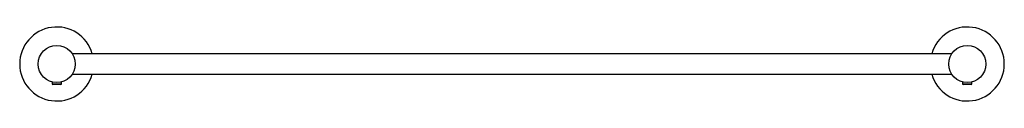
# Model space of a CAD drawing. Header units: millimetres. Extents: x 3712.758 to 3713.29, y 2022.776 to 2022.816.
import ezdxf

# ---------------------------------------------------------------- set-up
doc = ezdxf.new("R2010")
doc.units = ezdxf.units.MM
doc.layers.add('SANINDUSA', color=3, linetype='Continuous')

msp = doc.modelspace()

# ---------------------------------------------------------------- linework, layer by layer
at = {"layer": 'SANINDUSA'}
for p, q in [((3713.262134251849, 2022.801390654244), (3712.786837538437, 2022.801390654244)), ((3712.786837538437, 2022.790390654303), (3713.262134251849, 2022.790390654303)), ((3712.775985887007, 2022.786208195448), (3712.775985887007, 2022.785038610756)), ((3712.775985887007, 2022.785038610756), (3712.776430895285, 2022.784781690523)), ((3712.780985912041, 2022.785038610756), (3712.775985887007, 2022.785038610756)), ((3712.780540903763, 2022.784781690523), (3712.776430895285, 2022.784781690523)), ((3712.780540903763, 2022.784781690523), (3712.780985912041, 2022.785038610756)), ((3712.780985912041, 2022.785038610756), (3712.780985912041, 2022.786208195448)), ((3713.267985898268, 2022.786208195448), (3713.267985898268, 2022.785038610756)), ((3713.267985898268, 2022.785038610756), (3713.268430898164, 2022.784781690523)), ((3713.268671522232, 2022.785038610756), (3713.267985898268, 2022.785038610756)), ((3713.268994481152, 2022.784781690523), (3713.268430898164, 2022.784781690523)), ((3713.272985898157, 2022.785038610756), (3713.268671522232, 2022.785038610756)), ((3713.272540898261, 2022.784781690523), (3713.268994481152, 2022.784781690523)), ((3713.272540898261, 2022.784781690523), (3713.272985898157, 2022.785038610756)), ((3713.272985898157, 2022.785038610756), (3713.272985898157, 2022.786208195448))]:
    msp.add_line(p, q, dxfattribs=at)
for centre in [(3712.778485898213, 2022.795890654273), (3713.270485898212, 2022.795890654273)]:
    msp.add_circle(centre, 0.01, dxfattribs=at)
for centre, start, end in [((3712.778485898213, 2022.795890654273), 15.96201417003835, 344.0379858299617), ((3713.270485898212, 2022.795890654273), 0, 164.0379858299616), ((3713.270485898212, 2022.795890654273), 195.9620141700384, 0)]:
    msp.add_arc(centre, 0.02, start, end, dxfattribs=at)

doc.saveas('drawing.dxf')
